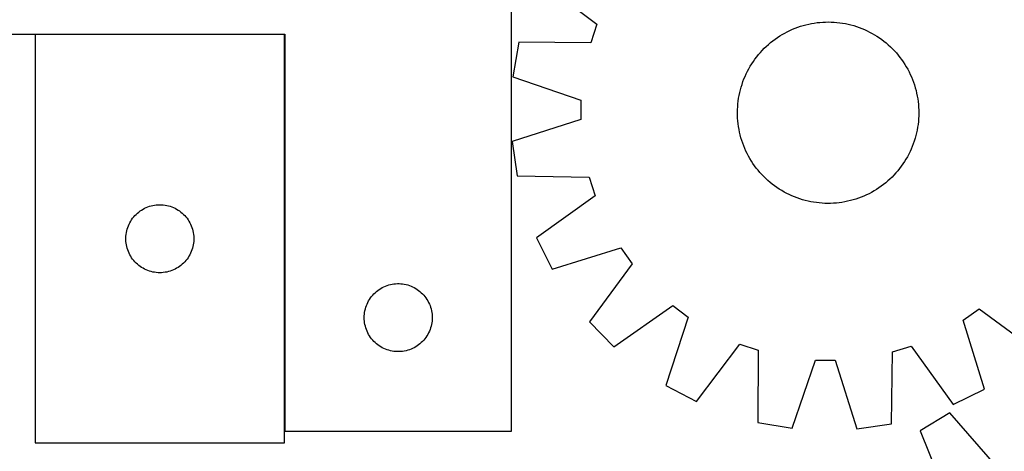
# Model space of a CAD drawing. Header units: millimetres. Extents: x 7 to 1491, y 7 to 2993.
# Tile 9 of 13: x 688 to 1123, y 2455 to 2645. Entities that reach past the tile are written whole.
import ezdxf

# ---------------------------------------------------------------- set-up
doc = ezdxf.new("R2010")
doc.units = ezdxf.units.MM
doc.layers.add('COMMON', color=5, linetype='CONTINUOUS', true_color=0x0000ff)
doc.layers.add('CUT', color=7, linetype='CONTINUOUS', true_color=0x000000)

msp = doc.modelspace()

# ---------------------------------------------------------------- linework, layer by layer
at = {"layer": 'COMMON'}
for p, q in [((804.845891, 2638.832725), (694.845891, 2638.832725)), ((804.945892, 2463.932725), (804.945892, 2638.732724))]:
    msp.add_line(p, q, dxfattribs=at)
at = {"layer": 'CUT'}
for p, q in [((905.045892, 2463.932725), (905.045892, 2713.932725)), ((917.366923, 2662.353371), (942.745698, 2643.251211)), ((942.745698, 2643.251211), (940.003454, 2635.127205)), ((1030.165695, 2641.534569), (1031.342719, 2641.974593)), ((1031.342719, 2641.974593), (1032.532984, 2642.377429)), ((1032.532984, 2642.377429), (1033.735314, 2642.742679)), ((1033.735314, 2642.742679), (1034.948525, 2643.069982)), ((1034.948525, 2643.069982), (1036.171417, 2643.359016)), ((1036.171417, 2643.359016), (1037.402785, 2643.609495)), ((1037.402785, 2643.609495), (1038.641413, 2643.821173)), ((1038.641413, 2643.821173), (1039.886079, 2643.99384)), ((1039.886079, 2643.99384), (1041.135554, 2644.127326)), ((1041.135554, 2644.127326), (1042.388606, 2644.221499)), ((1042.388606, 2644.221499), (1043.643997, 2644.276266)), ((1043.643997, 2644.276266), (1044.900489, 2644.291573)), ((1044.900489, 2644.291573), (1046.156842, 2644.267406)), ((1046.156842, 2644.267406), (1047.411816, 2644.203787)), ((1047.411816, 2644.203787), (1048.664173, 2644.10078)), ((1048.664173, 2644.10078), (1049.912675, 2643.958486)), ((1049.912675, 2643.958486), (1051.156093, 2643.777047)), ((1051.156093, 2643.777047), (1052.393197, 2643.55664)), ((1052.393197, 2643.55664), (1053.622768, 2643.297483)), ((1053.622768, 2643.297483), (1054.843592, 2642.999833)), ((1054.843592, 2642.999833), (1056.054464, 2642.663982)), ((1056.054464, 2642.663982), (1057.254189, 2642.290263)), ((1057.254189, 2642.290263), (1058.441584, 2641.879044)), ((1058.441584, 2641.879044), (1059.615476, 2641.430731)), ((605.045892, 2638.932725), (805.045892, 2638.932725)), ((694.845891, 2638.732724), (694.845891, 2458.732724)), ((804.845891, 2638.732724), (694.845891, 2638.732724)), ((804.845891, 2458.732724), (804.845891, 2638.732724)), ((805.045892, 2638.932725), (805.045892, 2463.932725)), ((1021.36229, 2636.7352), (1022.392906, 2637.454114)), ((1022.392906, 2637.454114), (1023.445595, 2638.1403)), ((1023.445595, 2638.1403), (1024.519319, 2638.793083)), ((1024.519319, 2638.793083), (1025.613017, 2639.411816)), ((1025.613017, 2639.411816), (1026.72561, 2639.995891)), ((1026.72561, 2639.995891), (1027.856001, 2640.54473)), ((1027.856001, 2640.54473), (1029.003073, 2641.057791)), ((1029.003073, 2641.057791), (1030.165695, 2641.534569)), ((1059.615476, 2641.430731), (1060.774707, 2640.945766)), ((1060.774707, 2640.945766), (1061.918132, 2640.424628)), ((1061.918132, 2640.424628), (1063.044624, 2639.867832)), ((1063.044624, 2639.867832), (1064.153071, 2639.275926)), ((1064.153071, 2639.275926), (1065.242379, 2638.649495)), ((1065.242379, 2638.649495), (1066.311472, 2637.989157)), ((1066.311472, 2637.989157), (1067.359297, 2637.295564)), ((908.239637, 2635.313428), (905.659951, 2620.14518)), ((940.003454, 2635.127205), (908.239637, 2635.313428)), ((1016.575085, 2632.675646), (1017.48055, 2633.546932)), ((1017.48055, 2633.546932), (1018.412936, 2634.389348)), ((1018.412936, 2634.389348), (1019.371322, 2635.202061)), ((1019.371322, 2635.202061), (1020.354764, 2635.984269)), ((1020.354764, 2635.984269), (1021.36229, 2636.7352)), ((1067.359297, 2637.295564), (1068.384818, 2636.569401)), ((1068.384818, 2636.569401), (1069.387023, 2635.811383)), ((1069.387023, 2635.811383), (1070.364924, 2635.022259)), ((1070.364924, 2635.022259), (1071.317556, 2634.202808)), ((1071.317556, 2634.202808), (1072.243978, 2633.353839)), ((1072.243978, 2633.353839), (1073.143276, 2632.476189)), ((1012.481873, 2627.917187), (1013.239891, 2628.919393)), ((1013.239891, 2628.919393), (1014.029014, 2629.897294)), ((1014.029014, 2629.897294), (1014.848465, 2630.849926)), ((1014.848465, 2630.849926), (1015.697435, 2631.776348)), ((1015.697435, 2631.776348), (1016.575085, 2632.675646)), ((1073.143276, 2632.476189), (1074.014563, 2631.570724)), ((1074.014563, 2631.570724), (1074.856978, 2630.638338)), ((1074.856978, 2630.638338), (1075.669691, 2629.679952)), ((1075.669691, 2629.679952), (1076.451899, 2628.69651)), ((1076.451899, 2628.69651), (1077.20283, 2627.688984)), ((1009.775348, 2623.685441), (1010.401779, 2624.774749)), ((1010.401779, 2624.774749), (1011.062117, 2625.843842)), ((1011.062117, 2625.843842), (1011.755709, 2626.891666)), ((1011.755709, 2626.891666), (1012.481873, 2627.917187)), ((1077.20283, 2627.688984), (1077.921744, 2626.658368)), ((1077.921744, 2626.658368), (1078.607931, 2625.605679)), ((1078.607931, 2625.605679), (1079.260713, 2624.531955)), ((1079.260713, 2624.531955), (1079.879447, 2623.438257)), ((905.659951, 2620.14518), (935.699493, 2609.820419)), ((1007.620543, 2619.147846), (1008.105508, 2620.307076)), ((1008.105508, 2620.307076), (1008.626646, 2621.450502)), ((1008.626646, 2621.450502), (1009.183442, 2622.576994)), ((1009.183442, 2622.576994), (1009.775348, 2623.685441)), ((1079.879447, 2623.438257), (1080.463521, 2622.325664)), ((1080.463521, 2622.325664), (1081.01236, 2621.195273)), ((1081.01236, 2621.195273), (1081.525422, 2620.048201)), ((1081.525422, 2620.048201), (1082.0022, 2618.885579)), ((1006.387292, 2615.586834), (1006.761011, 2616.786559)), ((1006.761011, 2616.786559), (1007.17223, 2617.973954)), ((1007.17223, 2617.973954), (1007.620543, 2619.147846)), ((1082.0022, 2618.885579), (1082.442224, 2617.708555)), ((1082.442224, 2617.708555), (1082.845059, 2616.51829)), ((1082.845059, 2616.51829), (1083.210309, 2615.315959)), ((1005.274227, 2610.688462), (1005.494634, 2611.925567)), ((1005.494634, 2611.925567), (1005.753791, 2613.155138)), ((1005.753791, 2613.155138), (1006.051441, 2614.375962)), ((1006.051441, 2614.375962), (1006.387292, 2615.586834)), ((1083.210309, 2615.315959), (1083.537612, 2614.102749)), ((1083.537612, 2614.102749), (1083.826646, 2612.879856)), ((1083.826646, 2612.879856), (1084.077126, 2611.648489)), ((1084.077126, 2611.648489), (1084.288803, 2610.40986)), ((935.699493, 2609.820419), (935.60192, 2601.24663)), ((1004.847487, 2606.944186), (1004.950494, 2608.196542)), ((1004.950494, 2608.196542), (1005.092787, 2609.445045)), ((1005.092787, 2609.445045), (1005.274227, 2610.688462)), ((1084.288803, 2610.40986), (1084.46147, 2609.165195)), ((1084.46147, 2609.165195), (1084.594956, 2607.915719)), ((1084.594956, 2607.915719), (1084.689129, 2606.662668)), ((1004.759701, 2604.432859), (1004.783868, 2605.689212)), ((1004.775008, 2603.176367), (1004.759701, 2604.432859)), ((1004.829775, 2601.920976), (1004.775008, 2603.176367)), ((1004.783868, 2605.689212), (1004.847487, 2606.944186)), ((1084.735036, 2602.894431), (1084.671417, 2601.639458)), ((1084.689129, 2606.662668), (1084.743896, 2605.407277)), ((1084.759203, 2604.150784), (1084.735036, 2602.894431)), ((1084.743896, 2605.407277), (1084.759203, 2604.150784)), ((935.60192, 2601.24663), (905.335189, 2591.60818)), ((1004.923948, 2600.667924), (1004.829775, 2601.920976)), ((1005.057434, 2599.418449), (1004.923948, 2600.667924)), ((1005.230101, 2598.173783), (1005.057434, 2599.418449)), ((1084.426117, 2599.138598), (1084.244677, 2597.895181)), ((1084.56841, 2600.387101), (1084.426117, 2599.138598)), ((1084.671417, 2601.639458), (1084.56841, 2600.387101)), ((1005.441778, 2596.935155), (1005.230101, 2598.173783)), ((1005.692258, 2595.703787), (1005.441778, 2596.935155)), ((1005.981292, 2594.480895), (1005.692258, 2595.703787)), ((1006.308595, 2593.267684), (1005.981292, 2594.480895)), ((1083.467463, 2594.207682), (1083.131612, 2592.99681)), ((1083.765113, 2595.428506), (1083.467463, 2594.207682)), ((1084.02427, 2596.658077), (1083.765113, 2595.428506)), ((1084.244677, 2597.895181), (1084.02427, 2596.658077)), ((905.335189, 2591.60818), (907.569009, 2576.385152)), ((1006.673845, 2592.065353), (1006.308595, 2593.267684)), ((1007.07668, 2590.875089), (1006.673845, 2592.065353)), ((1007.516704, 2589.698064), (1007.07668, 2590.875089)), ((1007.993482, 2588.535443), (1007.516704, 2589.698064)), ((1082.346674, 2590.60969), (1081.898361, 2589.435798)), ((1082.757893, 2591.797084), (1082.346674, 2590.60969)), ((1083.131612, 2592.99681), (1082.757893, 2591.797084)), ((1008.506544, 2587.38837), (1007.993482, 2588.535443)), ((1009.055383, 2586.25798), (1008.506544, 2587.38837)), ((1009.639457, 2585.145387), (1009.055383, 2586.25798)), ((1080.335462, 2586.006649), (1079.743556, 2584.898203)), ((1080.892258, 2587.133142), (1080.335462, 2586.006649)), ((1081.413396, 2588.276567), (1080.892258, 2587.133142)), ((1081.898361, 2589.435798), (1081.413396, 2588.276567)), ((1010.258191, 2584.051689), (1009.639457, 2585.145387)), ((1010.910973, 2582.977965), (1010.258191, 2584.051689)), ((1011.59716, 2581.925276), (1010.910973, 2582.977965)), ((1012.316074, 2580.894659), (1011.59716, 2581.925276)), ((1013.067005, 2579.887133), (1012.316074, 2580.894659)), ((1077.763195, 2581.691977), (1077.037031, 2580.666456)), ((1078.456787, 2582.739801), (1077.763195, 2581.691977)), ((1079.117125, 2583.808895), (1078.456787, 2582.739801)), ((1079.743556, 2584.898203), (1079.117125, 2583.808895)), ((1013.849213, 2578.903692), (1013.067005, 2579.887133)), ((1014.661926, 2577.945305), (1013.849213, 2578.903692)), ((1015.504341, 2577.01292), (1014.661926, 2577.945305)), ((1016.375628, 2576.107455), (1015.504341, 2577.01292)), ((1073.821469, 2576.807296), (1072.943819, 2575.907998)), ((1074.670439, 2577.733718), (1073.821469, 2576.807296)), ((1075.489889, 2578.68635), (1074.670439, 2577.733718)), ((1076.279013, 2579.664251), (1075.489889, 2578.68635)), ((1077.037031, 2580.666456), (1076.279013, 2579.664251)), ((907.569009, 2576.385152), (939.328837, 2575.848449)), ((939.328837, 2575.848449), (941.885486, 2567.66414)), ((1017.274926, 2575.229805), (1016.375628, 2576.107455)), ((1018.201348, 2574.380835), (1017.274926, 2575.229805)), ((1019.15398, 2573.561384), (1018.201348, 2574.380835)), ((1020.131881, 2572.772261), (1019.15398, 2573.561384)), ((1021.134086, 2572.014243), (1020.131881, 2572.772261)), ((1069.16414, 2572.599375), (1068.156614, 2571.848443)), ((1070.147582, 2573.381583), (1069.16414, 2572.599375)), ((1071.105968, 2574.194296), (1070.147582, 2573.381583)), ((1072.038354, 2575.036711), (1071.105968, 2574.194296)), ((1072.943819, 2575.907998), (1072.038354, 2575.036711)), ((1022.159607, 2571.288079), (1021.134086, 2572.014243)), ((1023.207432, 2570.594486), (1022.159607, 2571.288079)), ((1024.276525, 2569.934149), (1023.207432, 2570.594486)), ((1025.365833, 2569.307718), (1024.276525, 2569.934149)), ((1026.47428, 2568.715812), (1025.365833, 2569.307718)), ((1027.600772, 2568.159015), (1026.47428, 2568.715812)), ((1028.744197, 2567.637878), (1027.600772, 2568.159015)), ((1061.662903, 2568.038914), (1060.515831, 2567.525852)), ((1062.793294, 2568.587753), (1061.662903, 2568.038914)), ((1063.905887, 2569.171827), (1062.793294, 2568.587753)), ((1064.999585, 2569.790561), (1063.905887, 2569.171827)), ((1066.073309, 2570.443343), (1064.999585, 2569.790561)), ((1067.125998, 2571.12953), (1066.073309, 2570.443343)), ((1068.156614, 2571.848443), (1067.125998, 2571.12953)), ((746.77761, 2563.41556), (747.537533, 2563.554043)), ((747.537533, 2563.554043), (748.303576, 2563.653222)), ((748.303576, 2563.653222), (749.07371, 2563.712836)), ((749.07371, 2563.712836), (749.845891, 2563.732724)), ((749.845891, 2563.732724), (750.618073, 2563.712836)), ((750.618073, 2563.712836), (751.388206, 2563.653222)), ((751.388206, 2563.653222), (752.15425, 2563.554043)), ((752.15425, 2563.554043), (752.914172, 2563.41556)), ((941.885486, 2567.66414), (916.078559, 2549.144495)), ((1029.903428, 2567.152913), (1028.744197, 2567.637878)), ((1031.07732, 2566.7046), (1029.903428, 2567.152913)), ((1032.264715, 2566.293381), (1031.07732, 2566.7046)), ((1033.46444, 2565.919661), (1032.264715, 2566.293381)), ((1034.675312, 2565.583811), (1033.46444, 2565.919661)), ((1035.896136, 2565.28616), (1034.675312, 2565.583811)), ((1037.125707, 2565.027004), (1035.896136, 2565.28616)), ((1038.362811, 2564.806597), (1037.125707, 2565.027004)), ((1039.606229, 2564.625157), (1038.362811, 2564.806597)), ((1040.854731, 2564.482864), (1039.606229, 2564.625157)), ((1042.107088, 2564.379857), (1040.854731, 2564.482864)), ((1043.362062, 2564.316238), (1042.107088, 2564.379857)), ((1044.618415, 2564.29207), (1043.362062, 2564.316238)), ((1045.874907, 2564.307378), (1044.618415, 2564.29207)), ((1047.130298, 2564.362145), (1045.874907, 2564.307378)), ((1048.38335, 2564.456318), (1047.130298, 2564.362145)), ((1049.632825, 2564.589804), (1048.38335, 2564.456318)), ((1050.877491, 2564.762471), (1049.632825, 2564.589804)), ((1052.116119, 2564.974148), (1050.877491, 2564.762471)), ((1053.347487, 2565.224628), (1052.116119, 2564.974148)), ((1054.570379, 2565.513662), (1053.347487, 2565.224628)), ((1055.78359, 2565.840965), (1054.570379, 2565.513662)), ((1056.98592, 2566.206215), (1055.78359, 2565.840965)), ((1058.176185, 2566.60905), (1056.98592, 2566.206215)), ((1059.353209, 2567.049074), (1058.176185, 2566.60905)), ((1060.515831, 2567.525852), (1059.353209, 2567.049074)), ((738.837611, 2558.921824), (739.376729, 2559.475007)), ((739.376729, 2559.475007), (739.94361, 2559.999703)), ((739.94361, 2559.999703), (740.536749, 2560.494521)), ((740.536749, 2560.494521), (741.154575, 2560.958149)), ((741.154575, 2560.958149), (741.795449, 2561.389358)), ((741.795449, 2561.389358), (742.45767, 2561.787003)), ((742.45767, 2561.787003), (743.139485, 2562.15003)), ((743.139485, 2562.15003), (743.839083, 2562.477478)), ((743.839083, 2562.477478), (744.55461, 2562.768477)), ((744.55461, 2562.768477), (745.284169, 2563.022255)), ((745.284169, 2563.022255), (746.025825, 2563.23814)), ((746.025825, 2563.23814), (746.77761, 2563.41556)), ((752.914172, 2563.41556), (753.665958, 2563.23814)), ((753.665958, 2563.23814), (754.407614, 2563.022255)), ((754.407614, 2563.022255), (755.137173, 2562.768477)), ((755.137173, 2562.768477), (755.8527, 2562.477478)), ((755.8527, 2562.477478), (756.552298, 2562.15003)), ((756.552298, 2562.15003), (757.234112, 2561.787003)), ((757.234112, 2561.787003), (757.896334, 2561.389358)), ((757.896334, 2561.389358), (758.537208, 2560.958149)), ((758.537208, 2560.958149), (759.155034, 2560.494521)), ((759.155034, 2560.494521), (759.748173, 2559.999703)), ((759.748173, 2559.999703), (760.315054, 2559.475007)), ((760.315054, 2559.475007), (760.854172, 2558.921824)), ((735.951032, 2554.383643), (736.260357, 2555.09144)), ((736.260357, 2555.09144), (736.605709, 2555.782375)), ((736.605709, 2555.782375), (736.986172, 2556.454616)), ((736.986172, 2556.454616), (737.400736, 2557.10638)), ((737.400736, 2557.10638), (737.848303, 2557.735938)), ((737.848303, 2557.735938), (738.327685, 2558.341622)), ((738.327685, 2558.341622), (738.837611, 2558.921824)), ((760.854172, 2558.921824), (761.364098, 2558.341622)), ((761.364098, 2558.341622), (761.84348, 2557.735938)), ((761.84348, 2557.735938), (762.291047, 2557.10638)), ((762.291047, 2557.10638), (762.705611, 2556.454616)), ((762.705611, 2556.454616), (763.086073, 2555.782375)), ((763.086073, 2555.782375), (763.431425, 2555.09144)), ((763.431425, 2555.09144), (763.740751, 2554.383643)), ((734.890629, 2549.890356), (734.970051, 2550.6587)), ((734.970051, 2550.6587), (735.088922, 2551.421936)), ((735.088922, 2551.421936), (735.246926, 2552.17804)), ((735.246926, 2552.17804), (735.443643, 2552.925009)), ((735.443643, 2552.925009), (735.678553, 2553.66086)), ((735.678553, 2553.66086), (735.951032, 2554.383643)), ((763.740751, 2554.383643), (764.01323, 2553.66086)), ((764.01323, 2553.66086), (764.24814, 2552.925009)), ((764.24814, 2552.925009), (764.444857, 2552.17804)), ((764.444857, 2552.17804), (764.602861, 2551.421936)), ((764.602861, 2551.421936), (764.721732, 2550.6587)), ((764.721732, 2550.6587), (764.801154, 2549.890356)), ((734.850864, 2549.118943), (734.890629, 2549.890356)), ((734.850864, 2548.346506), (734.850864, 2549.118943)), ((734.890629, 2547.575092), (734.850864, 2548.346506)), ((734.970051, 2546.806749), (734.890629, 2547.575092)), ((735.088922, 2546.043513), (734.970051, 2546.806749)), ((764.721732, 2546.806749), (764.602861, 2546.043513)), ((764.801154, 2547.575092), (764.721732, 2546.806749)), ((764.801154, 2549.890356), (764.840918, 2549.118943)), ((764.840918, 2548.346506), (764.801154, 2547.575092)), ((764.840918, 2549.118943), (764.840918, 2548.346506)), ((916.078559, 2549.144495), (922.907222, 2535.356823)), ((735.246926, 2545.287408), (735.088922, 2546.043513)), ((735.443643, 2544.54044), (735.246926, 2545.287408)), ((735.678553, 2543.804589), (735.443643, 2544.54044)), ((735.951032, 2543.081806), (735.678553, 2543.804589)), ((736.260357, 2542.374008), (735.951032, 2543.081806)), ((736.605709, 2541.683073), (736.260357, 2542.374008)), ((763.431425, 2542.374008), (763.086073, 2541.683073)), ((763.740751, 2543.081806), (763.431425, 2542.374008)), ((764.01323, 2543.804589), (763.740751, 2543.081806)), ((764.24814, 2544.54044), (764.01323, 2543.804589)), ((764.444857, 2545.287408), (764.24814, 2544.54044)), ((764.602861, 2546.043513), (764.444857, 2545.287408)), ((922.907222, 2535.356823), (953.278464, 2544.660715)), ((953.278464, 2544.660715), (958.239072, 2537.667023)), ((736.986172, 2541.010832), (736.605709, 2541.683073)), ((737.400736, 2540.359068), (736.986172, 2541.010832)), ((737.848303, 2539.72951), (737.400736, 2540.359068)), ((738.327685, 2539.123827), (737.848303, 2539.72951)), ((738.837611, 2538.543624), (738.327685, 2539.123827)), ((739.376729, 2537.990441), (738.837611, 2538.543624)), ((739.94361, 2537.465745), (739.376729, 2537.990441)), ((740.536749, 2536.970927), (739.94361, 2537.465745)), ((759.748173, 2537.465745), (759.155034, 2536.970927)), ((760.315054, 2537.990441), (759.748173, 2537.465745)), ((760.854172, 2538.543624), (760.315054, 2537.990441)), ((761.364098, 2539.123827), (760.854172, 2538.543624)), ((761.84348, 2539.72951), (761.364098, 2539.123827)), ((762.291047, 2540.359068), (761.84348, 2539.72951)), ((762.705611, 2541.010832), (762.291047, 2540.359068)), ((763.086073, 2541.683073), (762.705611, 2541.010832)), ((958.239072, 2537.667023), (939.418111, 2512.079014)), ((741.154575, 2536.507299), (740.536749, 2536.970927)), ((741.795449, 2536.076091), (741.154575, 2536.507299)), ((742.45767, 2535.678446), (741.795449, 2536.076091)), ((743.139485, 2535.315418), (742.45767, 2535.678446)), ((743.839083, 2534.987971), (743.139485, 2535.315418)), ((744.55461, 2534.696972), (743.839083, 2534.987971)), ((745.284169, 2534.443194), (744.55461, 2534.696972)), ((746.025825, 2534.227308), (745.284169, 2534.443194)), ((746.77761, 2534.049889), (746.025825, 2534.227308)), ((747.537533, 2533.911406), (746.77761, 2534.049889)), ((748.303576, 2533.812226), (747.537533, 2533.911406)), ((749.07371, 2533.752613), (748.303576, 2533.812226)), ((749.845891, 2533.732724), (749.07371, 2533.752613)), ((750.618073, 2533.752613), (749.845891, 2533.732724)), ((751.388206, 2533.812226), (750.618073, 2533.752613)), ((752.15425, 2533.911406), (751.388206, 2533.812226)), ((752.914172, 2534.049889), (752.15425, 2533.911406)), ((753.665958, 2534.227308), (752.914172, 2534.049889)), ((754.407614, 2534.443194), (753.665958, 2534.227308)), ((755.137173, 2534.696972), (754.407614, 2534.443194)), ((755.8527, 2534.987971), (755.137173, 2534.696972)), ((756.552298, 2535.315418), (755.8527, 2534.987971)), ((757.234112, 2535.678446), (756.552298, 2535.315418)), ((757.896334, 2536.076091), (757.234112, 2535.678446)), ((758.537208, 2536.507299), (757.896334, 2536.076091)), ((759.155034, 2536.970927), (758.537208, 2536.507299)), ((852.356681, 2528.689695), (853.119917, 2528.808565)), ((853.119917, 2528.808565), (853.88826, 2528.887988)), ((853.88826, 2528.887988), (854.659674, 2528.927752)), ((854.659674, 2528.927752), (855.432111, 2528.927752)), ((855.432111, 2528.927752), (856.203524, 2528.887988)), ((856.203524, 2528.887988), (856.971868, 2528.808565)), ((856.971868, 2528.808565), (857.735104, 2528.689695)), ((843.778913, 2523.835007), (844.30361, 2524.401888)), ((844.30361, 2524.401888), (844.856792, 2524.941006)), ((844.856792, 2524.941006), (845.436995, 2525.450932)), ((845.436995, 2525.450932), (846.042678, 2525.930314)), ((846.042678, 2525.930314), (846.672237, 2526.37788)), ((846.672237, 2526.37788), (847.324, 2526.792445)), ((847.324, 2526.792445), (847.996241, 2527.172907)), ((847.996241, 2527.172907), (848.687177, 2527.518259)), ((848.687177, 2527.518259), (849.394974, 2527.827585)), ((849.394974, 2527.827585), (850.117757, 2528.100064)), ((850.117757, 2528.100064), (850.853608, 2528.334973)), ((850.853608, 2528.334973), (851.600576, 2528.531691)), ((851.600576, 2528.531691), (852.356681, 2528.689695)), ((857.735104, 2528.689695), (858.491209, 2528.531691)), ((858.491209, 2528.531691), (859.238177, 2528.334973)), ((859.238177, 2528.334973), (859.974028, 2528.100064)), ((859.974028, 2528.100064), (860.696811, 2527.827585)), ((860.696811, 2527.827585), (861.404608, 2527.518259)), ((861.404608, 2527.518259), (862.095544, 2527.172907)), ((862.095544, 2527.172907), (862.767784, 2526.792445)), ((862.767784, 2526.792445), (863.419548, 2526.37788)), ((863.419548, 2526.37788), (864.049107, 2525.930314)), ((864.049107, 2525.930314), (864.65479, 2525.450932)), ((864.65479, 2525.450932), (865.234993, 2524.941006)), ((865.234993, 2524.941006), (865.788175, 2524.401888)), ((865.788175, 2524.401888), (866.312871, 2523.835007)), ((841.301139, 2519.939534), (841.628586, 2520.639132)), ((841.628586, 2520.639132), (841.991614, 2521.320946)), ((841.991614, 2521.320946), (842.389259, 2521.983168)), ((842.389259, 2521.983168), (842.820467, 2522.624042)), ((842.820467, 2522.624042), (843.284095, 2523.241867)), ((843.284095, 2523.241867), (843.778913, 2523.835007)), ((866.312871, 2523.835007), (866.80769, 2523.241867)), ((866.80769, 2523.241867), (867.271317, 2522.624042)), ((867.271317, 2522.624042), (867.702526, 2521.983168)), ((867.702526, 2521.983168), (868.100171, 2521.320946)), ((868.100171, 2521.320946), (868.463199, 2520.639132)), ((868.463199, 2520.639132), (868.790646, 2519.939534)), ((840.125394, 2515.47504), (840.224574, 2516.241084)), ((840.224574, 2516.241084), (840.363057, 2517.001006)), ((840.363057, 2517.001006), (840.540477, 2517.752792)), ((840.540477, 2517.752792), (840.756362, 2518.494448)), ((840.756362, 2518.494448), (841.01014, 2519.224007)), ((841.01014, 2519.224007), (841.301139, 2519.939534)), ((868.790646, 2519.939534), (869.081645, 2519.224007)), ((869.081645, 2519.224007), (869.335423, 2518.494448)), ((869.335423, 2518.494448), (869.551308, 2517.752792)), ((869.551308, 2517.752792), (869.728728, 2517.001006)), ((869.728728, 2517.001006), (869.867211, 2516.241084)), ((869.867211, 2516.241084), (869.966391, 2515.47504)), ((950.173181, 2501.076332), (976.182888, 2519.31009)), ((976.182888, 2519.31009), (983.061876, 2514.191605)), ((1104.390558, 2512.810834), (1111.384251, 2517.771442)), ((1111.384251, 2517.771442), (1136.97226, 2498.950481)), ((840.045892, 2513.932725), (840.065781, 2514.704907)), ((840.065781, 2513.160544), (840.045892, 2513.932725)), ((840.065781, 2514.704907), (840.125394, 2515.47504)), ((840.125394, 2512.39041), (840.065781, 2513.160544)), ((840.224574, 2511.624367), (840.125394, 2512.39041)), ((840.363057, 2510.864444), (840.224574, 2511.624367)), ((869.867211, 2511.624367), (869.728728, 2510.864444)), ((869.966391, 2512.39041), (869.867211, 2511.624367)), ((869.966391, 2515.47504), (870.026004, 2514.704907)), ((870.026004, 2513.160544), (869.966391, 2512.39041)), ((870.026004, 2514.704907), (870.045892, 2513.932725)), ((870.045892, 2513.932725), (870.026004, 2513.160544)), ((939.418111, 2512.079014), (950.173181, 2501.076332)), ((983.061876, 2514.191605), (973.069208, 2484.039966)), ((1113.694451, 2482.439592), (1104.390558, 2512.810834)), ((840.540477, 2510.112658), (840.363057, 2510.864444)), ((840.756362, 2509.371003), (840.540477, 2510.112658)), ((841.01014, 2508.641444), (840.756362, 2509.371003)), ((841.301139, 2507.925917), (841.01014, 2508.641444)), ((841.628586, 2507.226318), (841.301139, 2507.925917)), ((841.991614, 2506.544504), (841.628586, 2507.226318)), ((868.463199, 2507.226318), (868.100171, 2506.544504)), ((868.790646, 2507.925917), (868.463199, 2507.226318)), ((869.081645, 2508.641444), (868.790646, 2507.925917)), ((869.335423, 2509.371003), (869.081645, 2508.641444)), ((869.551308, 2510.112658), (869.335423, 2509.371003)), ((869.728728, 2510.864444), (869.551308, 2510.112658)), ((842.389259, 2505.882282), (841.991614, 2506.544504)), ((842.820467, 2505.241409), (842.389259, 2505.882282)), ((843.284095, 2504.623583), (842.820467, 2505.241409)), ((843.778913, 2504.030443), (843.284095, 2504.623583)), ((844.30361, 2503.463563), (843.778913, 2504.030443)), ((844.856792, 2502.924445), (844.30361, 2503.463563)), ((845.436995, 2502.414519), (844.856792, 2502.924445)), ((865.234993, 2502.924445), (864.65479, 2502.414519)), ((865.788175, 2503.463563), (865.234993, 2502.924445)), ((866.312871, 2504.030443), (865.788175, 2503.463563)), ((866.80769, 2504.623583), (866.312871, 2504.030443)), ((867.271317, 2505.241409), (866.80769, 2504.623583)), ((867.702526, 2505.882282), (867.271317, 2505.241409)), ((868.100171, 2506.544504), (867.702526, 2505.882282)), ((846.042678, 2501.935137), (845.436995, 2502.414519)), ((846.672237, 2501.48757), (846.042678, 2501.935137)), ((847.324, 2501.073006), (846.672237, 2501.48757)), ((847.996241, 2500.692543), (847.324, 2501.073006)), ((848.687177, 2500.347191), (847.996241, 2500.692543)), ((849.394974, 2500.037866), (848.687177, 2500.347191)), ((850.117757, 2499.765387), (849.394974, 2500.037866)), ((850.853608, 2499.530477), (850.117757, 2499.765387)), ((851.600576, 2499.33376), (850.853608, 2499.530477)), ((852.356681, 2499.175756), (851.600576, 2499.33376)), ((853.119917, 2499.056885), (852.356681, 2499.175756)), ((853.88826, 2498.977462), (853.119917, 2499.056885)), ((854.659674, 2498.937698), (853.88826, 2498.977462)), ((855.432111, 2498.937698), (854.659674, 2498.937698)), ((856.203524, 2498.977462), (855.432111, 2498.937698)), ((856.971868, 2499.056885), (856.203524, 2498.977462)), ((857.735104, 2499.175756), (856.971868, 2499.056885)), ((858.491209, 2499.33376), (857.735104, 2499.175756)), ((859.238177, 2499.530477), (858.491209, 2499.33376)), ((859.974028, 2499.765387), (859.238177, 2499.530477)), ((860.696811, 2500.037866), (859.974028, 2499.765387)), ((861.404608, 2500.347191), (860.696811, 2500.037866)), ((862.095544, 2500.692543), (861.404608, 2500.347191)), ((862.767784, 2501.073006), (862.095544, 2500.692543)), ((863.419548, 2501.48757), (862.767784, 2501.073006)), ((864.049107, 2501.935137), (863.419548, 2501.48757)), ((864.65479, 2502.414519), (864.049107, 2501.935137)), ((986.697903, 2476.899292), (1005.800063, 2502.278068)), ((1005.800063, 2502.278068), (1013.924069, 2499.535824)), ((1013.924069, 2499.535824), (1013.737845, 2467.772007)), ((1072.666122, 2467.101378), (1073.202824, 2498.861207)), ((1073.202824, 2498.861207), (1081.387134, 2501.417856)), ((1081.387134, 2501.417856), (1099.906779, 2475.610928)), ((1028.906094, 2465.192321), (1039.230855, 2495.231863)), ((1039.230855, 2495.231863), (1047.804643, 2495.13429)), ((1047.804643, 2495.13429), (1057.443094, 2464.867558)), ((973.069208, 2484.039966), (986.697903, 2476.899292)), ((1099.906779, 2475.610928), (1113.694451, 2482.439592)), ((1098.493711, 2472.019378), (1085.383053, 2463.966975)), ((1119.280173, 2448.000682), (1098.493711, 2472.019378)), ((805.045892, 2463.932725), (905.045892, 2463.932725)), ((1013.737845, 2467.772007), (1028.906094, 2465.192321)), ((1057.443094, 2464.867558), (1072.666122, 2467.101378)), ((1085.383053, 2463.966975), (1097.406282, 2434.56601)), ((694.845891, 2458.732724), (804.845891, 2458.732724))]:
    msp.add_line(p, q, dxfattribs=at)

doc.saveas('drawing.dxf')
